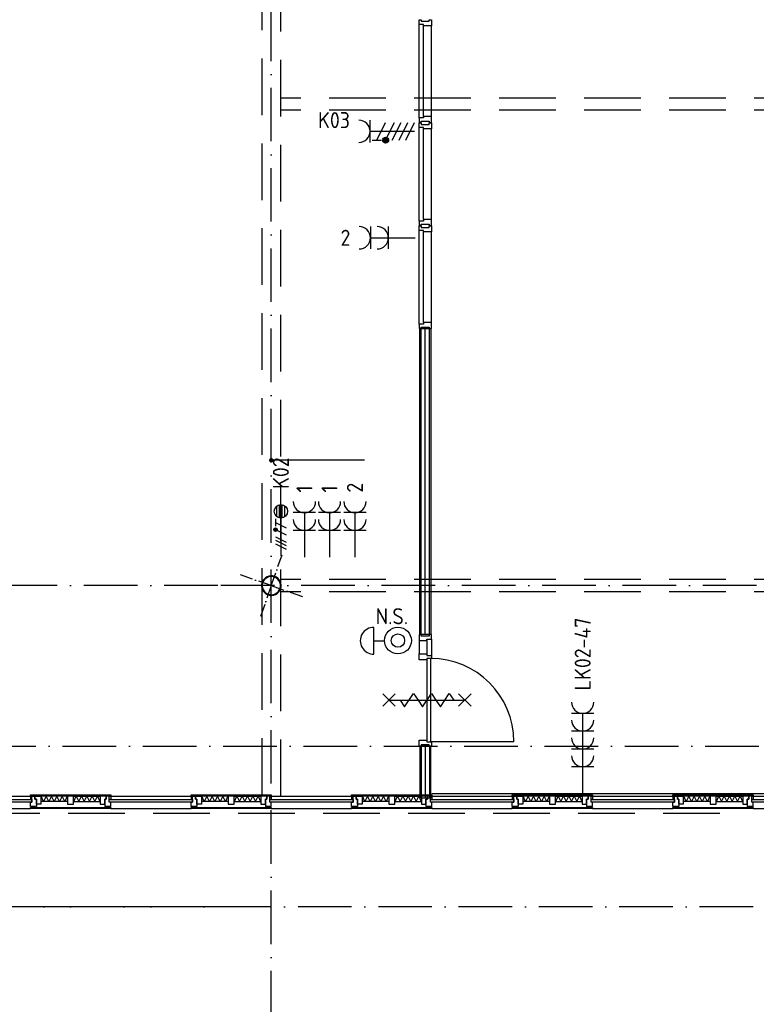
# Model space of a CAD drawing. Header units: millimetres. Extents: x 90707 to 259985, y -1262 to 84291.
# Tile 22 of 75: x 141626 to 149881, y 8114 to 19153. Entities that reach past the tile are written whole.
import ezdxf
from ezdxf.enums import TextEntityAlignment as Align

# ---------------------------------------------------------------- set-up
doc = ezdxf.new("R2010")
doc.units = ezdxf.units.MM
doc.header["$LTSCALE"] = 100
doc.linetypes.add('DASHDOT', pattern=[9, 6, -1.5, 0, -1.5])
doc.linetypes.add('HIDDEN', pattern=[9.525, 6.35, -3.175])
doc.layers.get('0').update_dxf_attribs({"linetype": 'CONTINUOUS'})
for name, color, linetype in [('AANSLWCD', 3, 'CONTINUOUS'), ('ABNSLWCD_ATTRIB', 2, 'CONTINUOUS'), ('AL$7----_STRAMIEN', 1, 'DASHDOT'), ('AL$8----_HULPLIJNEN', 2, 'CONTINUOUS'), ('AL21----_BUITENWAND', 4, 'CONTINUOUS'), ('AL21K---_ISOLATIE', 1, 'CONTINUOUS'), ('AL22----_BINNENWAND', 7, 'CONTINUOUS'), ('AL28----_KONSTRUKTIE', 3, 'CONTINUOUS'), ('AL31----_BUITENKOZ', 7, 'CONTINUOUS'), ('AL32----_BINNENKOZ', 7, 'CONTINUOUS'), ('AL32----_DRAAIRICHTING', 1, 'CONTINUOUS'), ('AL65----_BEVEILIGING', 7, 'CONTINUOUS'), ('ALL-----_REFLIJNEN', 8, 'CONTINUOUS'), ('ALXOU---_GLAS', 7, 'CONTINUOUS'), ('EB62203-_ATTRIB', 2, 'CONTINUOUS'), ('EB62208-_ATTRIB', 2, 'CONTINUOUS'), ('EB62209-_ATTRIB', 2, 'CONTINUOUS'), ('EB6441--_ATTRIB', 2, 'CONTINUOUS'), ('EL62203-_KRACHT-WCD230', 3, 'CONTINUOUS'), ('EL62208-_KRACHT-WCD400', 3, 'CONTINUOUS'), ('EL62209-_KRACHT-ASP400', 3, 'CONTINUOUS'), ('EL6441--_DATACOM', 3, 'CONTINUOUS'), ('MV-BINNENKOZIJN', 1, 'CONTINUOUS'), ('MV-BINNENWANDEN', 1, 'CONTINUOUS'), ('VOLGNUMMER', 7, 'CONTINUOUS')]:
    doc.layers.add(name, color=color, linetype=linetype)
doc.styles.add('1_8', font='ISO', dxfattribs={"height": 1.8})
doc.styles.add('NORATT', font='isocp.shx')
doc.styles.get("Standard").update_dxf_attribs({"font": 'iso.shx'})

# ---------------------------------------------------------------- blocks, each defined once
blk = doc.blocks.new('ES2X2')
for p, q in [((-0.45, 1.4), (-0.45, 2.6)), ((-0.15, 1.27), (-0.15, 2.73)), ((0.15, 1.27), (0.15, 2.73)), ((0.45, 1.4), (0.45, 2.6)), ((0, 1.25), (0, -3))]:
    blk.add_line(p, q)
at = {"color": 1}
for p, q in [((-0.6, 1.15), (-0.6, 0.35)), ((-0.72, -0.21), (-0.72, 0.11)), ((-0.64, -0.25), (-0.64, 0.15)), ((-0.6, 0.75), (0.6, 0.15)), ((-0.56, -0.25), (-0.56, 0.15)), ((-0.48, -0.21), (-0.48, 0.11)), ((-0.6, -0.05), (0.6, -0.65)), ((-0.6, -0.85), (0.6, -1.45)), ((-0.6, -1.25), (0.6, -1.85)), ((-0.6, -1.65), (0.6, -2.25))]:
    blk.add_line(p, q, dxfattribs=at)
blk.add_circle((0, 2), 0.75)
blk.add_circle((-0.6, -0.05), 0.2, dxfattribs=at)
at = {"style": '1_8'}
for tag, flags, p in [('VERMOGEN', 9, (-2.5, 4.5)), ('GROEP', 8, (0, 4.5)), ('SCHAK', 8, (2.5, 4.5)), ('KAST', 9, (7, 4.5)), ('DOEL', 8, (-2.5, 1))]:
    blk.add_attdef(tag, text='', height=1.8, rotation=90, dxfattribs=dict(at, flags=flags)).set_placement(p, align=Align.MIDDLE_LEFT)
at = {"style": '1_8', "flags": 8}
blk.add_attdef('TAL', text='', height=1.8, rotation=90, dxfattribs=at).set_placement((2.5, 4.5), align=Align.MIDDLE_CENTER)
at = {"style": '1_8', "flags": 9}
blk.add_attdef('M_CODE', text='', height=1.8, dxfattribs=at).set_placement((0, 0), align=Align.MIDDLE_CENTER)
blk = doc.blocks.new('ES3W2A')
for p, q in [((1.25, 2), (-1.25, 2)), ((0, 2), (0, -3)), ((1.25, 0), (-1.25, 0))]:
    blk.add_line(p, q)
for centre in [(0, 3.25), (0, 1.25)]:
    blk.add_arc(centre, 1.25, 180, 0)
at = {"style": '1_8'}
for tag, flags, p in [('VERMOGEN', 9, (-2.5, 5)), ('GROEP', 8, (0, 5)), ('SCHAK', 8, (2.5, 5)), ('GELIJK', 9, (5, 5)), ('KAST', 9, (7, 5)), ('TAL', 8, (2.5, 5))]:
    blk.add_attdef(tag, text='', height=1.8, rotation=90, dxfattribs=dict(at, flags=flags)).set_placement(p, align=Align.MIDDLE_CENTER)
at = {"style": '1_8', "width": 0.7, "flags": 8}
blk.add_attdef('DOEL', text='', height=1.8, rotation=90, dxfattribs=at).set_placement((-2.5, 5), align=Align.MIDDLE_LEFT)
at = {"style": '1_8', "flags": 9}
blk.add_attdef('M_CODE', text='', height=1.8, dxfattribs=at).set_placement((0, 0), align=Align.MIDDLE_CENTER)
blk = doc.blocks.new('ES111454')
for p, q in [((-1.51, 2.61), (1.49, 2.61)), ((-0.01, 2.61), (-0.01, 1.44))]:
    blk.add_line(p, q)
for radius in [1.5, 0.75]:
    blk.add_circle((0.01, -0.08), radius)
blk.add_arc((-0.01, 2.64), 1.5, 358.854, 181.146)
at = {"style": '1_8'}
for tag, flags, p in [('NUMMER', 8, (0.01, 5.42)), ('CODE', 8, (0.01, 2.92)), ('M_CODE', 9, (0.01, -0.08))]:
    blk.add_attdef(tag, text='', height=2, dxfattribs=dict(at, flags=flags)).set_placement(p, align=Align.MIDDLE)
blk = doc.blocks.new('ES3W4A')
at = {"color": 0, "ltscale": 0.5}
for p, q in [((1.25, 6), (-1.25, 6)), ((0, 6), (0, -3)), ((1.25, 4), (-1.25, 4)), ((1.25, 2), (-1.25, 2)), ((1.25, 0), (-1.25, 0))]:
    blk.add_line(p, q, dxfattribs=at)
at = {"color": 0}
for p, q in [((1.25, 6), (-1.25, 6)), ((0, 6), (0, -3)), ((1.25, 4), (-1.25, 4)), ((1.25, 2), (-1.25, 2)), ((1.25, 0), (-1.25, 0))]:
    blk.add_line(p, q, dxfattribs=at)
at = {"color": 0, "ltscale": 0.5}
for centre in [(0, 7.25), (0, 5.25), (0, 3.25), (0, 1.25)]:
    blk.add_arc(centre, 1.25, 180, 0, dxfattribs=at)
at = {"color": 0}
for centre in [(0, 7.25), (0, 5.25), (0, 3.25), (0, 1.25)]:
    blk.add_arc(centre, 1.25, 180, 0, dxfattribs=at)
at = {"color": 0, "ltscale": 0.5, "style": 'NORATT'}
for tag, flags, p in [('VERMOGEN', 9, (-2.5, 8.5)), ('GROEP', 8, (0, 9)), ('KAST', 9, (2.5, 8.5))]:
    blk.add_attdef(tag, text='', height=1.8, rotation=90, dxfattribs=dict(at, flags=flags)).set_placement(p, align=Align.MIDDLE)
at = {"color": 0, "style": '1_8'}
for tag, flags, p in [('VERMOGEN', 9, (-2.5, 8.5)), ('GROEP', 8, (0, 9)), ('KAST', 9, (2.5, 8.5))]:
    blk.add_attdef(tag, text='', height=1.8, rotation=90, dxfattribs=dict(at, flags=flags)).set_placement(p, align=Align.MIDDLE)
at = {"ltscale": 0.5, "style": 'NORATT', "flags": 9}
blk.add_attdef('GELIJK', text='', height=1.8, rotation=90, dxfattribs=at).set_placement((5, 9), align=Align.MIDDLE_CENTER)
at = {"color": 0, "ltscale": 0.5, "style": 'NORATT', "width": 0.7, "flags": 8}
for tag, p in [('SCHAK', (2.5, 8.625)), ('TAL', (1.5, -1.5))]:
    blk.add_attdef(tag, text='', height=1.8, rotation=90, dxfattribs=at).set_placement(p, align=Align.MIDDLE)
at = {"color": 0, "style": '1_8', "width": 0.7, "flags": 8}
for tag, p in [('SCHAK', (2.5, 8.625)), ('TAL', (1.5, -1.5))]:
    blk.add_attdef(tag, text='', height=1.8, rotation=90, dxfattribs=at).set_placement(p, align=Align.MIDDLE)
at = {"color": 0, "ltscale": 0.5, "style": 'NORATT', "width": 0.7, "flags": 8}
blk.add_attdef('DOEL', text='', height=1.8, rotation=90, dxfattribs=at).set_placement((-2.75, -2.5), align=Align.MIDDLE_LEFT)
at = {"color": 0, "style": '1_8', "width": 0.7, "flags": 8}
blk.add_attdef('DOEL', text='', height=1.8, rotation=90, dxfattribs=at).set_placement((-2.75, -2.5), align=Align.MIDDLE_LEFT)
at = {"ltscale": 0.5, "style": 'NORATT', "flags": 9}
blk.add_attdef('M_CODE', text='', height=1.8, dxfattribs=at).set_placement((0, 0), align=Align.MIDDLE_CENTER)
blk = doc.blocks.new('ES2W4A')
at = {"color": 0, "ltscale": 0.5}
for p, q in [((-1.25, 2), (1.25, 2)), ((0, 2), (0, -3))]:
    blk.add_line(p, q, dxfattribs=at)
at = {"color": 0}
for p, q in [((-1.25, 2), (1.25, 2)), ((0, 2), (0, -3))]:
    blk.add_line(p, q, dxfattribs=at)
at = {"color": 1, "ltscale": 0.5}
for p, q in [((-1, 1.75), (-1, 0.75)), ((-1, 1.25), (1, 0.25)), ((-1.2, -0.02), (-1.2, 0.52)), ((-1.07, -0.08), (-1.07, 0.58)), ((-1, 0.25), (1, -0.75)), ((-0.93, -0.08), (-0.93, 0.58)), ((-0.8, -0.02), (-0.8, 0.52)), ((-1, -0.5), (1, -1.5)), ((-1, -1.25), (1, -2.25)), ((-1, -2), (1, -3))]:
    blk.add_line(p, q, dxfattribs=at)
at = {"color": 1}
for p, q in [((-1, 1.75), (-1, 0.75)), ((-1, 1.25), (1, 0.25)), ((-1.2, -0.02), (-1.2, 0.52)), ((-1.07, -0.08), (-1.07, 0.58)), ((-1, 0.25), (1, -0.75)), ((-0.93, -0.08), (-0.93, 0.58)), ((-0.8, -0.02), (-0.8, 0.52)), ((-1, -0.5), (1, -1.5)), ((-1, -1.25), (1, -2.25)), ((-1, -2), (1, -3))]:
    blk.add_line(p, q, dxfattribs=at)
at = {"color": 1, "ltscale": 0.5}
blk.add_circle((-1, 0.25), 0.333, dxfattribs=at)
at = {"color": 1}
blk.add_circle((-1, 0.25), 0.333, dxfattribs=at)
at = {"color": 0, "ltscale": 0.5}
blk.add_arc((0, 3.25), 1.25, 180, 0, dxfattribs=at)
at = {"color": 0}
blk.add_arc((0, 3.25), 1.25, 180, 0, dxfattribs=at)
at = {"ltscale": 0.5, "style": 'NORATT'}
for tag, flags, p in [('VERMOGEN', 9, (-3.75, 4.25)), ('GROEP', 8, (1.25, 4.25)), ('DOEL', 8, (-1.25, 4.25)), ('KAST', 9, (3.75, 4.25)), ('TAL', 8, (-3.75, 4.25))]:
    blk.add_attdef(tag, text='', height=1.8, rotation=90, dxfattribs=dict(at, flags=flags)).set_placement(p, align=Align.MIDDLE_LEFT)
at = {"style": '1_8'}
for tag, flags, p in [('VERMOGEN', 9, (-3.75, 4.25)), ('GROEP', 8, (1.25, 4.25)), ('DOEL', 8, (-1.25, 4.25)), ('KAST', 9, (3.75, 4.25)), ('TAL', 8, (-3.75, 4.25))]:
    blk.add_attdef(tag, text='', height=1.8, rotation=90, dxfattribs=dict(at, flags=flags)).set_placement(p, align=Align.MIDDLE_LEFT)
at = {"color": 0, "ltscale": 0.5, "style": 'NORATT', "width": 0.7, "flags": 8}
blk.add_attdef('SCHAK', text='', height=1.8, rotation=90, dxfattribs=at).set_placement((3.75, 4.25), align=Align.MIDDLE_LEFT)
at = {"color": 0, "style": '1_8', "width": 0.7, "flags": 8}
blk.add_attdef('SCHAK', text='', height=1.8, rotation=90, dxfattribs=at).set_placement((3.75, 4.25), align=Align.MIDDLE_LEFT)
at = {"ltscale": 0.5, "style": 'NORATT', "flags": 9}
blk.add_attdef('GELIJK', text='', height=1.8, rotation=90, dxfattribs=at).set_placement((5, 5), align=Align.MIDDLE_CENTER)
at = {"style": '1_8', "flags": 9}
blk.add_attdef('GELIJK', text='', height=1.8, rotation=90, dxfattribs=at).set_placement((5, 5), align=Align.MIDDLE_CENTER)
at = {"ltscale": 0.5, "style": 'NORATT', "flags": 9}
blk.add_attdef('M_CODE', text='', height=1.8, dxfattribs=at).set_placement((0, 0), align=Align.MIDDLE_CENTER)
at = {"style": '1_8', "flags": 9}
blk.add_attdef('M_CODE', text='', height=1.8, dxfattribs=at).set_placement((0, 0), align=Align.MIDDLE_CENTER)
blk = doc.blocks.new('A$Cca306792')
at = {"layer": 'AL$7----_STRAMIEN', "color": 1}
blk.add_line((52728, 10470), (28083, 10470), dxfattribs=at)
at = {"layer": 'AL$7----_STRAMIEN'}
blk.add_line((61428, 10470), (30583, 10470), dxfattribs=at)
for points in [[(53328, 5550), (53328, 47073)], [(43788, 12270), (83281, 12270)]]:
    blk.add_lwpolyline(points, dxfattribs=at)
at = {"layer": 'AL$7----_STRAMIEN', "color": 1}
blk.add_lwpolyline([(101068, 14070), (52728, 14070), (28083, 14070)], dxfattribs=at)
at = {"layer": 'AL$8----_HULPLIJNEN', "color": 8, "linetype": 'DASHDOT', "ltscale": 0.25}
for q in [(53449, 14417), (52981, 14190), (53208, 13722), (53676, 13949)]:
    blk.add_line((53328, 14070), q, dxfattribs=at)
at = {"layer": 'AL21----_BUITENWAND', "color": 8, "linetype": 'HIDDEN'}
blk.add_line((49148, 11520), (58446, 11520), dxfattribs=at)
at = {"layer": 'AL21K---_ISOLATIE', "color": 8, "linetype": 'Continuous'}
for p, q in [((51045, 11709), (50745, 11709)), ((50775, 11649), (50749, 11709)), ((50805, 11709), (50775, 11649)), ((50835, 11649), (50805, 11709)), ((50865, 11709), (50835, 11649)), ((50895, 11649), (50865, 11709)), ((50925, 11709), (50895, 11649)), ((50955, 11649), (50925, 11709)), ((50985, 11709), (50955, 11649)), ((51015, 11649), (50985, 11709)), ((51041, 11709), (51015, 11649)), ((51112, 11709), (51411, 11709)), ((51116, 11649), (51142, 11709)), ((51142, 11709), (51172, 11649)), ((51172, 11649), (51202, 11709)), ((51202, 11709), (51232, 11649)), ((51232, 11649), (51262, 11709)), ((51262, 11709), (51292, 11649)), ((51292, 11649), (51321, 11709)), ((51321, 11709), (51351, 11649)), ((51351, 11649), (51381, 11709)), ((51381, 11709), (51407, 11649)), ((52845, 11709), (52545, 11709)), ((52575, 11649), (52549, 11709)), ((52605, 11709), (52575, 11649)), ((52635, 11649), (52605, 11709)), ((52665, 11709), (52635, 11649)), ((52695, 11649), (52665, 11709)), ((52725, 11709), (52695, 11649)), ((52755, 11649), (52725, 11709)), ((52785, 11709), (52755, 11649)), ((52815, 11649), (52785, 11709)), ((52841, 11709), (52815, 11649)), ((52912, 11709), (53211, 11709)), ((52916, 11649), (52942, 11709)), ((52942, 11709), (52972, 11649)), ((52972, 11649), (53002, 11709)), ((53002, 11709), (53032, 11649)), ((53032, 11649), (53062, 11709)), ((53062, 11709), (53092, 11649)), ((53092, 11649), (53121, 11709)), ((53121, 11709), (53151, 11649)), ((53151, 11649), (53181, 11709)), ((53181, 11709), (53207, 11649)), ((54645, 11709), (54345, 11709)), ((54375, 11649), (54349, 11709)), ((54405, 11709), (54375, 11649)), ((54435, 11649), (54405, 11709)), ((54465, 11709), (54435, 11649)), ((54495, 11649), (54465, 11709)), ((54525, 11709), (54495, 11649)), ((54555, 11649), (54525, 11709)), ((54585, 11709), (54555, 11649)), ((54615, 11649), (54585, 11709)), ((54641, 11709), (54615, 11649)), ((54712, 11709), (55011, 11709)), ((54716, 11649), (54742, 11709)), ((54742, 11709), (54772, 11649)), ((54772, 11649), (54802, 11709)), ((54802, 11709), (54832, 11649)), ((54832, 11649), (54862, 11709)), ((54862, 11709), (54892, 11649)), ((54892, 11649), (54921, 11709)), ((54921, 11709), (54951, 11649)), ((54951, 11649), (54981, 11709)), ((54981, 11709), (55007, 11649)), ((56445, 11709), (56145, 11709)), ((56175, 11649), (56149, 11709)), ((56205, 11709), (56175, 11649)), ((56235, 11649), (56205, 11709)), ((56265, 11709), (56235, 11649)), ((56295, 11649), (56265, 11709)), ((56325, 11709), (56295, 11649)), ((56355, 11649), (56325, 11709)), ((56385, 11709), (56355, 11649)), ((56415, 11649), (56385, 11709)), ((56441, 11709), (56415, 11649)), ((56512, 11709), (56811, 11709)), ((56516, 11649), (56542, 11709)), ((56542, 11709), (56572, 11649)), ((56572, 11649), (56602, 11709)), ((56602, 11709), (56632, 11649)), ((56632, 11649), (56662, 11709)), ((56662, 11709), (56692, 11649)), ((56692, 11649), (56721, 11709)), ((56721, 11709), (56751, 11649)), ((56751, 11649), (56781, 11709)), ((56781, 11709), (56807, 11649)), ((58245, 11709), (57945, 11709)), ((57975, 11649), (57949, 11709)), ((58005, 11709), (57975, 11649)), ((58035, 11649), (58005, 11709)), ((58065, 11709), (58035, 11649)), ((58095, 11649), (58065, 11709)), ((58125, 11709), (58095, 11649)), ((58155, 11649), (58125, 11709)), ((58185, 11709), (58155, 11649)), ((58215, 11649), (58185, 11709)), ((58241, 11709), (58215, 11649)), ((58312, 11709), (58611, 11709)), ((58316, 11649), (58342, 11709)), ((58342, 11709), (58372, 11649)), ((58372, 11649), (58402, 11709)), ((58402, 11709), (58432, 11649)), ((58432, 11649), (58462, 11709)), ((58462, 11709), (58492, 11649)), ((58492, 11649), (58521, 11709)), ((58521, 11709), (58551, 11649)), ((58551, 11649), (58581, 11709)), ((58581, 11709), (58607, 11649)), ((51045, 11649), (50745, 11649)), ((51112, 11649), (51411, 11649)), ((52845, 11649), (52545, 11649)), ((52912, 11649), (53211, 11649)), ((54645, 11649), (54345, 11649)), ((54712, 11649), (55011, 11649)), ((56445, 11649), (56145, 11649)), ((56512, 11649), (56811, 11649)), ((58245, 11649), (57945, 11649)), ((58312, 11649), (58611, 11649))]:
    blk.add_line(p, q, dxfattribs=at)
at = {"layer": 'AL22----_BINNENWAND', "color": 8}
for p, q in [((54991, 13521), (54991, 16952)), ((54991, 16952), (55116, 16952)), ((55116, 16952), (55116, 13521)), ((55116, 13521), (54991, 13521)), ((54991, 12270), (54991, 11690)), ((55116, 12270), (54991, 12270)), ((55116, 11690), (55116, 12270)), ((54991, 11690), (55116, 11690))]:
    blk.add_line(p, q, dxfattribs=at)
at = {"layer": 'AL22----_BINNENWAND', "color": 8, "linetype": 'Continuous'}
for p, q in [((55006, 13521), (55006, 16952)), ((55101, 13521), (55101, 16952)), ((54993, 12270), (54993, 11690)), ((55006, 12270), (55006, 11690)), ((55101, 12270), (55101, 11690)), ((55113, 12270), (55113, 11690))]:
    blk.add_line(p, q, dxfattribs=at)
at = {"layer": 'AL28----_KONSTRUKTIE', "color": 8}
for radius, start, end in [(110, 340.8893, 160.8893), (102, 340.8893, 160.8893), (110, 160.8893, 340.8893), (102, 160.8893, 340.8893)]:
    blk.add_arc((53328, 14070), radius, start, end, dxfattribs=at)
at = {"layer": 'AL31----_BUITENKOZ', "color": 8}
for p, q in [((49728, 11709), (50628, 11709)), ((50628, 11709), (50628, 11726)), ((50628, 11726), (51528, 11726)), ((51528, 11709), (50628, 11709)), ((50645, 11709), (50628, 11709)), ((50628, 11709), (50628, 11672)), ((50645, 11672), (50645, 11709)), ((50645, 11709), (50678, 11709)), ((50645, 11642), (50645, 11709)), ((50678, 11676), (50678, 11709)), ((50678, 11709), (50745, 11709)), ((50678, 11709), (50678, 11676)), ((50745, 11709), (50745, 11621)), ((51045, 11709), (51045, 11621)), ((51112, 11709), (51045, 11709)), ((51112, 11621), (51112, 11709)), ((51411, 11709), (51411, 11621)), ((51478, 11709), (51411, 11709)), ((51478, 11676), (51478, 11709)), ((51511, 11709), (51478, 11709)), ((51478, 11709), (51478, 11676)), ((51511, 11672), (51511, 11709)), ((51511, 11709), (51528, 11709)), ((51511, 11642), (51511, 11709)), ((51528, 11726), (51528, 11709)), ((51528, 11709), (52428, 11709)), ((51528, 11709), (51528, 11672)), ((52428, 11709), (52428, 11726)), ((52428, 11726), (53328, 11726)), ((53328, 11709), (52428, 11709)), ((52445, 11709), (52428, 11709)), ((52428, 11709), (52428, 11672)), ((52445, 11672), (52445, 11709)), ((52445, 11709), (52478, 11709)), ((52445, 11642), (52445, 11709)), ((52478, 11676), (52478, 11709)), ((52478, 11709), (52545, 11709)), ((52478, 11709), (52478, 11676)), ((52545, 11709), (52545, 11621)), ((52845, 11709), (52845, 11621)), ((52912, 11709), (52845, 11709)), ((52912, 11621), (52912, 11709)), ((53211, 11709), (53211, 11621)), ((53278, 11709), (53211, 11709)), ((53278, 11676), (53278, 11709)), ((53311, 11709), (53278, 11709)), ((53278, 11709), (53278, 11676)), ((53311, 11672), (53311, 11709)), ((53311, 11709), (53328, 11709)), ((53311, 11642), (53311, 11709)), ((53328, 11726), (53328, 11709)), ((53328, 11709), (54228, 11709)), ((53328, 11709), (53328, 11672)), ((54228, 11709), (54228, 11726)), ((54228, 11726), (55128, 11726)), ((55128, 11709), (54228, 11709)), ((54245, 11709), (54228, 11709)), ((54228, 11709), (54228, 11672)), ((54245, 11672), (54245, 11709)), ((54245, 11709), (54278, 11709)), ((54245, 11642), (54245, 11709)), ((54278, 11676), (54278, 11709)), ((54278, 11709), (54345, 11709)), ((54278, 11709), (54278, 11676)), ((54345, 11709), (54345, 11621)), ((54645, 11709), (54645, 11621)), ((54712, 11709), (54645, 11709)), ((54712, 11621), (54712, 11709)), ((55011, 11709), (55011, 11621)), ((55078, 11709), (55011, 11709)), ((55078, 11676), (55078, 11709)), ((55111, 11709), (55078, 11709)), ((55078, 11709), (55078, 11676)), ((55111, 11672), (55111, 11709)), ((55111, 11709), (55128, 11709)), ((55111, 11642), (55111, 11709)), ((55128, 11726), (55128, 11709)), ((55128, 11709), (56028, 11709)), ((55128, 11709), (55128, 11672)), ((56028, 11709), (56028, 11726)), ((56028, 11726), (56928, 11726)), ((56928, 11709), (56028, 11709)), ((56045, 11709), (56028, 11709)), ((56028, 11709), (56028, 11672)), ((56045, 11672), (56045, 11709)), ((56045, 11709), (56078, 11709)), ((56045, 11642), (56045, 11709)), ((56078, 11676), (56078, 11709)), ((56078, 11709), (56145, 11709)), ((56078, 11709), (56078, 11676)), ((56145, 11709), (56145, 11621)), ((56445, 11709), (56445, 11621)), ((56512, 11709), (56445, 11709)), ((56512, 11621), (56512, 11709)), ((56811, 11709), (56811, 11621)), ((56878, 11709), (56811, 11709)), ((56911, 11709), (56878, 11709)), ((56878, 11709), (56878, 11676)), ((56878, 11676), (56878, 11709)), ((56911, 11672), (56911, 11709)), ((56911, 11709), (56928, 11709)), ((56911, 11642), (56911, 11709)), ((56928, 11726), (56928, 11709)), ((56928, 11709), (57828, 11709)), ((56928, 11709), (56928, 11672)), ((57828, 11709), (57828, 11726)), ((57828, 11726), (58728, 11726)), ((58728, 11709), (57828, 11709)), ((57845, 11709), (57828, 11709)), ((57828, 11709), (57828, 11672)), ((57845, 11672), (57845, 11709)), ((57845, 11709), (57878, 11709)), ((57845, 11642), (57845, 11709)), ((57878, 11709), (57878, 11676)), ((57878, 11676), (57878, 11709)), ((57878, 11709), (57945, 11709)), ((57945, 11709), (57945, 11621)), ((58245, 11709), (58245, 11621)), ((58312, 11709), (58245, 11709)), ((58312, 11621), (58312, 11709)), ((58611, 11709), (58611, 11621)), ((58678, 11709), (58611, 11709)), ((58711, 11709), (58678, 11709)), ((58678, 11709), (58678, 11676)), ((58678, 11676), (58678, 11709)), ((58711, 11672), (58711, 11709)), ((58711, 11709), (58728, 11709)), ((58711, 11642), (58711, 11709)), ((58728, 11726), (58728, 11709)), ((58728, 11709), (59628, 11709)), ((58728, 11709), (58728, 11672)), ((50628, 11672), (50645, 11672)), ((50628, 11595), (50628, 11642)), ((50628, 11642), (50645, 11642)), ((50695, 11595), (50628, 11595)), ((50638, 11582), (50638, 11595)), ((50638, 11595), (50681, 11595)), ((50695, 11676), (50678, 11676)), ((50678, 11676), (50695, 11676)), ((50681, 11595), (50681, 11582)), ((50695, 11621), (50695, 11676)), ((50695, 11676), (50695, 11595)), ((50745, 11621), (50695, 11621)), ((51045, 11621), (51112, 11621)), ((51411, 11621), (51461, 11621)), ((51461, 11621), (51461, 11676)), ((51461, 11676), (51478, 11676)), ((51478, 11676), (51461, 11676)), ((51461, 11676), (51461, 11595)), ((51461, 11595), (51528, 11595)), ((51475, 11595), (51475, 11582)), ((51518, 11595), (51475, 11595)), ((51528, 11672), (51511, 11672)), ((51528, 11642), (51511, 11642)), ((51518, 11582), (51518, 11595)), ((51528, 11595), (51528, 11642)), ((52428, 11672), (52445, 11672)), ((52428, 11595), (52428, 11642)), ((52428, 11642), (52445, 11642)), ((52495, 11595), (52428, 11595)), ((52438, 11582), (52438, 11595)), ((52438, 11595), (52481, 11595)), ((52495, 11676), (52478, 11676)), ((52478, 11676), (52495, 11676)), ((52481, 11595), (52481, 11582)), ((52495, 11621), (52495, 11676)), ((52495, 11676), (52495, 11595)), ((52545, 11621), (52495, 11621)), ((52845, 11621), (52912, 11621)), ((53211, 11621), (53261, 11621)), ((53261, 11621), (53261, 11676)), ((53261, 11676), (53278, 11676)), ((53278, 11676), (53261, 11676)), ((53261, 11676), (53261, 11595)), ((53261, 11595), (53328, 11595)), ((53275, 11595), (53275, 11582)), ((53318, 11595), (53275, 11595)), ((53328, 11672), (53311, 11672)), ((53328, 11642), (53311, 11642)), ((53318, 11582), (53318, 11595)), ((53328, 11595), (53328, 11642)), ((54228, 11672), (54245, 11672)), ((54228, 11595), (54228, 11642)), ((54228, 11642), (54245, 11642)), ((54295, 11595), (54228, 11595)), ((54238, 11582), (54238, 11595)), ((54238, 11595), (54281, 11595)), ((54295, 11676), (54278, 11676)), ((54278, 11676), (54295, 11676)), ((54281, 11595), (54281, 11582)), ((54295, 11621), (54295, 11676)), ((54295, 11676), (54295, 11595)), ((54345, 11621), (54295, 11621)), ((54645, 11621), (54712, 11621)), ((55011, 11621), (55061, 11621)), ((55061, 11621), (55061, 11676)), ((55061, 11676), (55078, 11676)), ((55078, 11676), (55061, 11676)), ((55061, 11676), (55061, 11595)), ((55061, 11595), (55128, 11595)), ((55075, 11595), (55075, 11582)), ((55118, 11595), (55075, 11595)), ((55128, 11672), (55111, 11672)), ((55128, 11642), (55111, 11642)), ((55118, 11582), (55118, 11595)), ((55128, 11595), (55128, 11642)), ((56028, 11672), (56045, 11672)), ((56028, 11595), (56028, 11642)), ((56028, 11642), (56045, 11642)), ((56095, 11595), (56028, 11595)), ((56038, 11582), (56038, 11595)), ((56038, 11595), (56081, 11595)), ((56095, 11676), (56078, 11676)), ((56078, 11676), (56095, 11676)), ((56081, 11595), (56081, 11582)), ((56095, 11621), (56095, 11676)), ((56095, 11676), (56095, 11595)), ((56145, 11621), (56095, 11621)), ((56445, 11621), (56512, 11621)), ((56811, 11621), (56861, 11621)), ((56878, 11676), (56861, 11676)), ((56861, 11676), (56861, 11595)), ((56861, 11621), (56861, 11676)), ((56861, 11676), (56878, 11676)), ((56861, 11595), (56928, 11595)), ((56875, 11595), (56875, 11582)), ((56918, 11595), (56875, 11595)), ((56928, 11672), (56911, 11672)), ((56928, 11642), (56911, 11642)), ((56918, 11582), (56918, 11595)), ((56928, 11595), (56928, 11642)), ((57828, 11672), (57845, 11672)), ((57828, 11595), (57828, 11642)), ((57828, 11642), (57845, 11642)), ((57895, 11595), (57828, 11595)), ((57838, 11582), (57838, 11595)), ((57838, 11595), (57881, 11595)), ((57878, 11676), (57895, 11676)), ((57895, 11676), (57878, 11676)), ((57881, 11595), (57881, 11582)), ((57895, 11676), (57895, 11595)), ((57895, 11621), (57895, 11676)), ((57945, 11621), (57895, 11621)), ((58245, 11621), (58312, 11621)), ((58611, 11621), (58661, 11621)), ((58678, 11676), (58661, 11676)), ((58661, 11676), (58661, 11595)), ((58661, 11621), (58661, 11676)), ((58661, 11676), (58678, 11676)), ((58661, 11595), (58728, 11595)), ((58675, 11595), (58675, 11582)), ((58718, 11595), (58675, 11595)), ((58728, 11672), (58711, 11672)), ((58728, 11642), (58711, 11642)), ((58718, 11582), (58718, 11595)), ((58728, 11595), (58728, 11642)), ((49728, 11570), (50628, 11570)), ((50628, 11570), (50628, 11582)), ((50628, 11582), (51528, 11582)), ((51528, 11570), (50628, 11570)), ((50681, 11582), (50638, 11582)), ((51475, 11582), (51518, 11582)), ((51528, 11582), (51528, 11570)), ((51528, 11570), (52428, 11570)), ((52428, 11570), (52428, 11582)), ((52428, 11582), (53328, 11582)), ((53328, 11570), (52428, 11570)), ((52481, 11582), (52438, 11582)), ((53275, 11582), (53318, 11582)), ((53328, 11582), (53328, 11570)), ((53328, 11570), (54228, 11570)), ((54228, 11570), (54228, 11582)), ((54228, 11582), (55128, 11582)), ((55128, 11570), (54228, 11570)), ((54281, 11582), (54238, 11582)), ((55075, 11582), (55118, 11582)), ((55128, 11582), (55128, 11570)), ((55128, 11570), (56028, 11570)), ((56028, 11570), (56028, 11582)), ((56028, 11582), (56928, 11582)), ((56928, 11570), (56028, 11570)), ((56081, 11582), (56038, 11582)), ((56875, 11582), (56918, 11582)), ((56928, 11582), (56928, 11570)), ((56928, 11570), (57828, 11570)), ((57828, 11570), (57828, 11582)), ((57828, 11582), (58728, 11582)), ((58728, 11570), (57828, 11570)), ((57881, 11582), (57838, 11582)), ((58675, 11582), (58718, 11582)), ((58728, 11582), (58728, 11570)), ((58728, 11570), (59628, 11570))]:
    blk.add_line(p, q, dxfattribs=at)
at = {"layer": 'AL32----_BINNENKOZ', "color": 8}
for p, q in [((54984, 20413), (55009, 20413)), ((54984, 20363), (54984, 20413)), ((55035, 20363), (54984, 20363)), ((54984, 19313), (54984, 20363)), ((55009, 20413), (55009, 20397)), ((55009, 20397), (55098, 20397)), ((55035, 20346), (55035, 20363)), ((55123, 20346), (55035, 20346)), ((55035, 19330), (55035, 20346)), ((55098, 20397), (55098, 20413)), ((55098, 20413), (55123, 20413)), ((55123, 20413), (55123, 20346)), ((55123, 19330), (55123, 20346)), ((55123, 19330), (55035, 19330)), ((55035, 19330), (55035, 19313)), ((55123, 19263), (55123, 19330)), ((55035, 19313), (54984, 19313)), ((54984, 19313), (54984, 19263)), ((54984, 19263), (55009, 19263)), ((54984, 19257), (55009, 19257)), ((54984, 19207), (54984, 19257)), ((55009, 19263), (55009, 19279)), ((55009, 19279), (55098, 19279)), ((55009, 19257), (55009, 19241)), ((55009, 19241), (55098, 19241)), ((55098, 19279), (55098, 19263)), ((55098, 19263), (55123, 19263)), ((55098, 19241), (55098, 19257)), ((55098, 19257), (55123, 19257)), ((55123, 19257), (55123, 19190)), ((54984, 18157), (54984, 19207)), ((55035, 19207), (54984, 19207)), ((55035, 19190), (55035, 19207)), ((55035, 18174), (55035, 19190)), ((55123, 19190), (55035, 19190)), ((55123, 18174), (55123, 19190)), ((55035, 18157), (54984, 18157)), ((54984, 18157), (54984, 18107)), ((54984, 18107), (55009, 18107)), ((55009, 18107), (55009, 18123)), ((55009, 18123), (55098, 18123)), ((55123, 18174), (55035, 18174)), ((55035, 18174), (55035, 18157)), ((55098, 18123), (55098, 18107)), ((55098, 18107), (55123, 18107)), ((55123, 18107), (55123, 18174)), ((54984, 18102), (55009, 18102)), ((54984, 18052), (54984, 18102)), ((54984, 17002), (54984, 18052)), ((55035, 18052), (54984, 18052)), ((55009, 18102), (55009, 18086)), ((55009, 18086), (55098, 18086)), ((55035, 18035), (55035, 18052)), ((55035, 17019), (55035, 18035)), ((55123, 18035), (55035, 18035)), ((55098, 18086), (55098, 18102)), ((55098, 18102), (55123, 18102)), ((55123, 18102), (55123, 18035)), ((55123, 17019), (55123, 18035)), ((55035, 17002), (54984, 17002)), ((54984, 17002), (54984, 16952)), ((55123, 17019), (55035, 17019)), ((55035, 17019), (55035, 17002)), ((55123, 16952), (55123, 17019)), ((54984, 16952), (55009, 16952)), ((55009, 16952), (55009, 16968)), ((55009, 16968), (55098, 16968)), ((55098, 16968), (55098, 16952)), ((55098, 16952), (55123, 16952)), ((55006, 13521), (54984, 13521)), ((54984, 13521), (54984, 13454)), ((55006, 13505), (55006, 13521)), ((55098, 13505), (55006, 13505)), ((55072, 13454), (55072, 13471)), ((55072, 13471), (55123, 13471)), ((55123, 13521), (55098, 13521)), ((55098, 13521), (55098, 13505)), ((55123, 13471), (55123, 13521)), ((55123, 13471), (55123, 13287)), ((54984, 13454), (55072, 13454)), ((54984, 13454), (54984, 13304)), ((55072, 13454), (55072, 13304)), ((54984, 13237), (54984, 13304)), ((54984, 13304), (55072, 13304)), ((55072, 13304), (55072, 13287)), ((55072, 13287), (55123, 13287)), ((55072, 13254), (55072, 12320)), ((55123, 13254), (55072, 13254)), ((55072, 13254), (55072, 13237)), ((55112, 13254), (55112, 12320)), ((55123, 13287), (55123, 13254)), ((55123, 13287), (55123, 13254)), ((55072, 13237), (54984, 13237)), ((54984, 12270), (54984, 12337)), ((54984, 12337), (55072, 12337)), ((55006, 12270), (54984, 12270)), ((55098, 12286), (55006, 12286)), ((55006, 12286), (55006, 12270)), ((55072, 12337), (55072, 12320)), ((55072, 12320), (55123, 12320)), ((55098, 12270), (55098, 12286)), ((55123, 12270), (55098, 12270)), ((55123, 12320), (55123, 12270))]:
    blk.add_line(p, q, dxfattribs=at)
at = {"layer": 'AL32----_DRAAIRICHTING', "color": 8}
blk.add_line((56046, 12320), (55112, 12320), dxfattribs=at)
blk.add_arc((55112, 12320), 934, 0, 90, dxfattribs=at)
at = {"layer": 'AL65----_BEVEILIGING', "color": 8, "linetype": 'Continuous'}
for points in [[(54577, 12717), (54717, 12857)], [(54577, 12857), (54717, 12717)], [(54772, 12787), (54822, 12712), (54922, 12862), (54972, 12787)], [(54972, 12787), (55022, 12712), (55122, 12862), (55172, 12787)], [(55172, 12787), (55222, 12712), (55322, 12862), (55372, 12787)], [(55427, 12717), (55567, 12857)], [(55427, 12857), (55567, 12717)], [(54647, 12787), (55497, 12787)]]:
    blk.add_lwpolyline(points, dxfattribs=at)
at = {"layer": 'ALL-----_REFLIJNEN', "color": 8, "linetype": 'Continuous'}
for p, q in [((55053, 13521), (55053, 16952)), ((55053, 12270), (55053, 11690))]:
    blk.add_line(p, q, dxfattribs=at)
at = {"layer": 'ALXOU---_GLAS', "color": 8}
for p, q in [((49711, 11672), (50645, 11672)), ((50645, 11642), (49711, 11642)), ((50645, 11672), (50645, 11642)), ((51511, 11642), (51511, 11672)), ((51511, 11672), (52445, 11672)), ((52445, 11642), (51511, 11642)), ((52445, 11672), (52445, 11642)), ((53311, 11642), (53311, 11672)), ((53311, 11672), (54245, 11672)), ((54245, 11642), (53311, 11642)), ((54245, 11672), (54245, 11642)), ((55111, 11642), (55111, 11672)), ((55111, 11672), (56045, 11672)), ((56045, 11642), (55111, 11642)), ((56045, 11672), (56045, 11642)), ((56911, 11642), (56911, 11672)), ((56911, 11672), (57845, 11672)), ((57845, 11642), (56911, 11642)), ((57845, 11672), (57845, 11642)), ((58711, 11642), (58711, 11672)), ((58711, 11672), (59645, 11672)), ((59645, 11642), (58711, 11642))]:
    blk.add_line(p, q, dxfattribs=at)
at = {"layer": 'MV-BINNENKOZIJN', "color": 2, "linetype": 'HIDDEN'}
for p, q in [((78423, 19537), (53434, 19537)), ((78423, 19402), (53434, 19402))]:
    blk.add_line(p, q, dxfattribs=at)
at = {"layer": 'MV-BINNENKOZIJN'}
blk.add_line((54372, 15475), (53330, 15475), dxfattribs=at)
at = {"layer": 'MV-BINNENKOZIJN', "color": 2, "linetype": 'HIDDEN'}
for points in [[(53224, 11726), (53224, 35776)], [(53434, 11709), (53434, 35776)], [(78423, 14137), (53434, 14137)], [(78423, 14002), (53434, 14002)]]:
    blk.add_lwpolyline(points, dxfattribs=at)
at = {"layer": 'MV-BINNENKOZIJN', "const_width": 25}
blk.add_lwpolyline([(53315, 15475, 1), (53340, 15475, 1)], format="xyb", close=True, dxfattribs=at)
at = {"layer": 'MV-BINNENWANDEN', "color": 8}
blk.add_line((82936, 11736), (55128, 11736), dxfattribs=at)
at = {"layer": 'VOLGNUMMER', "color": 252, "linetype": 'ByBlock'}
for tag, p in [('0.28', (16187, 74214)), ('0.16', (78893, 73105)), ('0.17', (62961, 72994)), ('0.29', (35887, 72529)), ('0.18', (53124, 64542)), ('0.701', (85482, 63517)), ('0.30', (29366, 63128)), ('0.32', (36092, 63166)), ('0.12', (90689, 63024)), ('0.29A', (33165, 62745)), ('0.30', (38191, 61494)), ('0.27', (17657, 61363)), ('0.19', (61479, 61433)), ('0.14', (89762, 60088)), ('0.33', (45869, 59450)), ('0.15', (73454, 57402)), ('0.801', (112714, 57073)), ('0.25', (28058, 57013)), ('0.18A', (61029, 56759)), ('0.26A', (36299, 54851)), ('0.20', (60895, 53506)), ('0.800', (90980, 50804)), ('0.25A', (73288, 48435)), ('0.300', (94483, 48257)), ('0.21', (58702, 48178)), ('0.24', (35041, 47783)), ('0.102', (87631, 47613)), ('0.203', (95795, 46197)), ('0.26', (18559, 46119)), ('0.802', (68387, 42721)), ('0.204', (95497, 42149)), ('0.07B', (66790, 38909)), ('0.702', (95327, 36513))]:
    blk.add_attdef(tag, text='', height=250, dxfattribs=at).set_placement(p, align=Align.MIDDLE_CENTER)
at = {"layer": 'VOLGNUMMER', "color": 8, "linetype": 'ByBlock'}
blk.add_attdef('0.600', text='', height=250, dxfattribs=at).set_placement((96800, 48300), align=Align.MIDDLE_CENTER)

msp = doc.modelspace()

# ---------------------------------------------------------------- block references
at = {"layer": 'AANSLWCD'}
ref = msp.add_blockref('ES3W2A', (144817, 13426, 1050), dxfattribs=dict(at, xscale=100, yscale=100, zscale=100))
ref.add_attrib('GROEP', '1', dxfattribs={"layer": 'ABNSLWCD_ATTRIB', "color": 1, "height": 180, "rotation": 90, "style": '1_8', "flags": 8}).set_placement((144817, 13851, 1050), align=Align.MIDDLE_LEFT)
ref = msp.add_blockref('ES3W2A', (145098, 13426, 1050), dxfattribs=dict(at, xscale=100, yscale=100, zscale=100))
ref.add_attrib('GROEP', '1', dxfattribs={"layer": 'ABNSLWCD_ATTRIB', "color": 1, "height": 180, "rotation": 90, "style": '1_8', "flags": 8}).set_placement((145098, 13851, 1050), align=Align.MIDDLE_LEFT)
ref = msp.add_blockref('ES3W2A', (145383, 13426, 1050), dxfattribs=dict(at, xscale=100, yscale=100, zscale=100))
ref.add_attrib('GROEP', '2', dxfattribs={"layer": 'ABNSLWCD_ATTRIB', "color": 1, "height": 180, "rotation": 90, "style": '1_8', "flags": 8}).set_placement((145383, 13851, 1050), align=Align.MIDDLE_LEFT)
at = {"layer": 'EL62203-_KRACHT-WCD230'}
ref = msp.add_blockref('ES3W2A', (145757, 16708, 1050), dxfattribs=dict(at, xscale=100, yscale=100, zscale=100, rotation=90))
ref.add_attrib('GROEP', '2', dxfattribs={"layer": 'EB62203-_ATTRIB', "color": 1, "height": 180, "style": '1_8', "flags": 8}).set_placement((145332, 16708, 1050), align=Align.MIDDLE_RIGHT)
at = {"layer": 'EL62203-_KRACHT-WCD230', "ltscale": 0.5}
ref = msp.add_blockref('ES3W4A', (147935, 10776, 1050), dxfattribs=dict(at, xscale=100, yscale=100, zscale=100))
ref.add_attrib('GROEP', 'LK02-47', dxfattribs={"layer": 'EB62203-_ATTRIB', "color": 1, "ltscale": 0.5, "height": 180, "rotation": 90, "style": 'NORATT', "flags": 8}).set_placement((147935, 12041, 1050), align=Align.MIDDLE)
at = {"layer": 'EL62208-_KRACHT-WCD400', "ltscale": 0.5}
ref = msp.add_blockref('ES2W4A', (145752, 17902, 1050), dxfattribs=dict(at, xscale=100, yscale=100, zscale=100, rotation=90))
ref.add_attrib('GROEP', 'K03', dxfattribs={"layer": 'EB62208-_ATTRIB', "color": 1, "ltscale": 0.5, "height": 180, "style": 'NORATT', "flags": 8}).set_placement((145327, 18027, 1050), align=Align.MIDDLE_RIGHT)
at = {"layer": 'EL62209-_KRACHT-ASP400'}
ref = msp.add_blockref('ES2X2', (144553, 13441, 1050), dxfattribs=dict(at, xscale=100, yscale=100, zscale=100))
ref.add_attrib('GROEP', 'K02', dxfattribs={"layer": 'EB62209-_ATTRIB', "color": 1, "height": 180, "rotation": 90, "style": '1_8', "flags": 8}).set_placement((144553, 13891, 1050), align=Align.MIDDLE_LEFT)
at = {"layer": 'EL6441--_DATACOM'}
msp.add_blockref('A$Cca306792', (91118, -1262), dxfattribs=at)
ref = msp.add_blockref('ES111454', (145857, 12191), dxfattribs=dict(at, xscale=100, yscale=100, zscale=100, rotation=90))
ref.add_attrib('CODE', 'N.S.', dxfattribs={"layer": 'EB6441--_ATTRIB', "color": 1, "height": 180, "style": '1_8', "flags": 8}).set_placement((145797, 12465), align=Align.MIDDLE)

doc.saveas('drawing.dxf')
